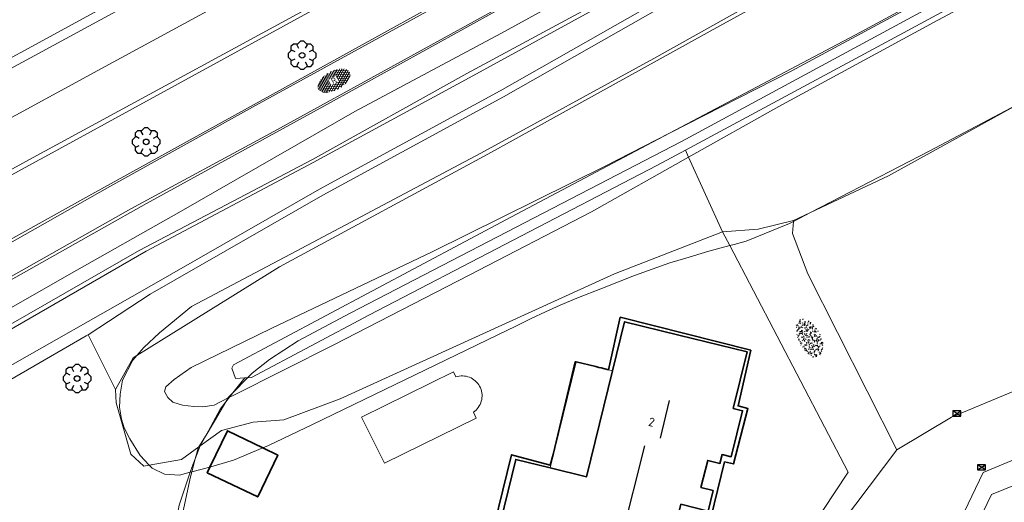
# Model space of a CAD drawing. Header units: metres. Extents: x 181682 to 183922, y 386244 to 387136.
# Tile 49 of 62: x 183084 to 183154, y 386817 to 386852. Entities that reach past the tile are written whole.
import ezdxf
from ezdxf.enums import TextEntityAlignment as Align

# ---------------------------------------------------------------- set-up
doc = ezdxf.new("R2010")
doc.units = ezdxf.units.M
doc.linetypes.add('IE-TERREINAFSCHEIDING', pattern=[10, 8, -2])
for name, color, linetype, lineweight in [('B-WE-GR-BOOM-S', 251, 'Continuous', 25), ('B-WE-GW-TALUD_KRUIN-G', 251, 'Continuous', 18), ('B-WE-GW-TALUD_TEEN-G', 251, 'Continuous', 18), ('B-WE-IE-TERREINAFSCHEIDING-G', 251, 'IE-TERREINAFSCHEIDING', 18), ('B-WE-IE-TERREINAFSCHEIDING_KUNSTMATIG_HEKWERK-G', 251, 'IE-TERREINAFSCHEIDING-KUNSTMATIG', 18), ('B-WE-IE-TERREINAFSCHEIDING_KUNSTMATIG_MUUR-G', 251, 'IE-TERREINAFSCHEIDING-KUNSTMATIG-DICHT', 18), ('B-WE-KG-KADASTRAAL_NOK-G', 251, 'Continuous', 25), ('B-WE-OG-TOPOGRAFIE_BEBOUWING-G', 251, 'Continuous', 35), ('B-WE-OG-TOPOGRAFIE_BEBOUWING-GV', 251, 'Continuous', 35), ('B-WE-OG-TOPOGRAFIE_BEBOUWING_LUIFEL-GV', 251, 'Continuous', 18), ('B-WE-OG-TOPOGRAFIE_TERREIN_GROEN-GV', 251, 'Continuous', 18), ('B-WE-OG-TOPOGRAFIE_TERREIN_GROEN-SV', 251, 'Continuous', 25), ('B-WE-OG-TOPOGRAFIE_TERREIN_ONBEGROEID-GV', 251, 'Continuous', 18), ('B-WE-OG-TOPOGRAFIE_WATER-GV', 251, 'Continuous', 18), ('B-WE-OG-TOPOGRAFIE_WEG_BERM-GV', 251, 'Continuous', 18), ('B-WE-OG-TOPOGRAFIE_WEG_RIJWEG-GV', 251, 'Continuous', 18), ('B-WE-OG-TOPOGRAFIE_WEG_RIJWIELPAD-GV', 251, 'Continuous', 18), ('B-WE-OG-TOPOGRAFIE_WEG_RIJWIELPAD-SV', 251, 'Continuous', 25), ('B-WE-OG-TOPOGRAFIE_WEG_VOETPAD-GV', 251, 'Continuous', 18), ('B-WE-RI-HWA_KOLK-S', 251, 'Continuous', 25), ('B-WE-RI-ITR_RETENTIE_BERGBEZINKBASIN-GV', 251, 'Continuous', 18), ('B-WE-VW-MARKERING-G', 251, 'Continuous', 18), ('Label_Nummeraanduidingreeks', 7, 'Continuous', 25)]:
    doc.layers.add(name, color=color, linetype=linetype, lineweight=lineweight)
doc.styles.add('NLCS-ISO', font='NLCS-ISO.ttf')
doc.styles.add('NLCS-ISO-M250-T18', font='NLCS-ISO.ttf', dxfattribs={"height": 0.45})
doc.linetypes.add('IE-TERREINAFSCHEIDING-KUNSTMATIG', pattern='A,4,[82,NLCS.SHX,S=0.75,R=90,X=0,Y=0],4,-2', length=10)
doc.linetypes.add('IE-TERREINAFSCHEIDING-KUNSTMATIG-DICHT', pattern='A,8,-1,[82,NLCS.SHX,S=0.75,R=90,X=0,Y=0],-1', length=10)

# ---------------------------------------------------------------- blocks, each defined once
blk = doc.blocks.new('B-SRI-KOLK_COMBINATIE-SO')
for p, q in [((-0.28125, 0), (0.28125, 0.375)), ((0.28125, 0), (-0.28125, 0.375))]:
    blk.add_line(p, q)
at = {"flags": 128}
blk.add_lwpolyline([(-0.28125, 0), (0.28125, 0), (0.28125, 0.375), (-0.28125, 0.375)], close=True, dxfattribs=at)
blk = doc.blocks.new('SGR-BOOM_01')
at = {"layer": 'B-WE-GR-BOOM-S'}
for points in [[(-0.33, 0.795, 0), (-0.619, 0.795, 0), (-0.795, 0.619, 0), (-0.795, 0.33, 0)], [(0.25, 0.5, 0), (0.375, 0.75, 0), (0.125, 1, 0), (-0.125, 1, 0), (-0.375, 0.75, 0), (-0.25, 0.5, 0)], [(0.795, 0.33, 0), (0.795, 0.619, 0), (0.619, 0.795, 0), (0.33, 0.795, 0)], [(-0.5, 0.25, 0), (-0.75, 0.375, 0), (-1, 0.125, 0), (-1, -0.125, 0), (-0.75, -0.375, 0), (-0.5, -0.25, 0)], [(0.5, -0.25, 0), (0.75, -0.375, 0), (1, -0.125, 0), (1, 0.125, 0), (0.75, 0.375, 0), (0.5, 0.25, 0)], [(-0.795, -0.33, 0), (-0.795, -0.619, 0), (-0.619, -0.795, 0), (-0.33, -0.795, 0)], [(-0.25, -0.5, 0), (-0.375, -0.75, 0), (-0.125, -1, 0), (0.125, -1, 0), (0.375, -0.75, 0), (0.25, -0.5, 0)], [(0.33, -0.795, 0), (0.619, -0.795, 0), (0.795, -0.619, 0), (0.795, -0.33, 0)]]:
    blk.add_polyline3d(points, dxfattribs=at)
blk.add_circle((0, 0), 0.2, dxfattribs=at)
blk.add_circle((0, 0), 0.2, dxfattribs=at)
blk = doc.blocks.new('SVH-GESLOTEN-SO')
at = {"linetype": 'Continuous', "lineweight": 0}
for p, q in [((-1.68, -0.04), (-0.187, 0.872)), ((-1.662, 0.121), (0.021, -0.906)), ((-1.627, -0.236), (0.185, 0.871)), ((-1.622, 0.221), (-0.666, 0.805)), ((-1.577, 0.296), (0.358, -0.886)), ((-1.517, -0.397), (-0.449, 0.256)), ((-1.445, 0.442), (-0.449, -0.166)), ((-1.368, -0.532), (-0.449, 0.03)), ((-1.277, 0.567), (-0.449, 0.062)), ((-1.076, 0.672), (-0.449, 0.289)), ((-0.845, 0.758), (-0.103, 0.304)), ((-0.579, 0.824), (0.271, 0.304)), ((-0.441, -0.875), (1.54, 0.336)), ((-0.37, 0.304), (0.499, 0.836)), ((-0.277, 0.865), (1.6, -0.282)), ((-0.119, -0.904), (1.639, 0.17)), ((0, 0.304), (0.772, 0.776)), ((0.078, 0.876), (1.67, -0.096)), ((0.371, 0.302), (1.012, 0.695)), ((0.371, 0.075), (1.22, 0.595)), ((0.371, -0.152), (1.397, 0.476)), ((0.371, 0.243), (1.481, -0.434)), ((0.371, 0.015), (1.32, -0.566)), ((0.52, 0.832), (1.65, 0.141)), ((-1.673, -0.099), (-0.392, -0.882)), ((-1.453, -0.461), (-1.037, -0.716)), ((-1.184, -0.647), (-0.449, -0.198)), ((-0.969, -0.743), (-0.244, -0.3)), ((-0.722, -0.819), (0.127, -0.3)), ((-0.23, -0.3), (0.65, -0.837)), ((0.143, -0.3), (0.905, -0.766)), ((0.268, -0.895), (1.676, -0.035)), ((0.371, -0.212), (1.128, -0.675)), ((0.798, -0.8), (1.571, -0.327))]:
    blk.add_line(p, q, dxfattribs=at)
at = {"linetype": 'Continuous', "lineweight": 0, "style": 'NLCS-ISO'}
blk.add_text('R', height=0.54, dxfattribs=at).set_placement((0, 0), align=Align.MIDDLE_CENTER)
blk = doc.blocks.new('SGR-GRAS_01-SO')
at = {"ltscale": 0.1}
for p, q in [((-0.576, 0.919), (-0.64, 0.957)), ((-0.562, 0.919), (-0.509, 0.972)), ((-0.212, 0.998), (-0.269, 1.031)), ((0.073, 0.993), (0.138, 1.031)), ((0.239, 0.923), (0.312, 0.942)), ((0.594, 0.925), (0.522, 0.945)), ((-1.964, -0.07), (-1.977, 0.004)), ((-1.93, 0.188), (-1.925, 0.244)), ((-1.893, 0.237), (-1.921, 0.253)), ((-1.668, 0.023), (-1.595, 0.043)), ((-1.596, 0.241), (-1.649, 0.294)), ((-1.53, 0.316), (-1.595, 0.353)), ((-1.448, 0.644), (-1.521, 0.664)), ((-1.517, 0.187), (-1.442, 0.187)), ((-1.469, 0.576), (-1.482, 0.65)), ((-1.358, 0.206), (-1.431, 0.226)), ((-1.427, 0.476), (-1.354, 0.496)), ((-1.421, 0.131), (-1.356, 0.168)), ((-1.369, 0.009), (-1.382, 0.083)), ((-1.375, 0.106), (-1.322, 0.159)), ((-1.334, 0.111), (-1.328, 0.186)), ((-1.302, 0.761), (-1.324, 0.774)), ((-1.284, 0.684), (-1.278, 0.759)), ((-1.167, 0.395), (-1.232, 0.432)), ((-1.172, 0.241), (-1.225, 0.294)), ((-1.154, 0.647), (-1.207, 0.7)), ((-1.112, 0.172), (-1.04, 0.192)), ((-1.032, 0.028), (-1.097, 0.066)), ((-0.939, 0.84), (-1.004, 0.878)), ((-0.968, 0.512), (-0.915, 0.565)), ((-0.893, 0.496), (-0.965, 0.515)), ((-0.942, 0.187), (-0.867, 0.187)), ((-0.923, 0.418), (-0.858, 0.456)), ((-0.892, 0.812), (-0.817, 0.812)), ((-0.873, 0.655), (-0.886, 0.729)), ((-0.803, 0.057), (-0.875, 0.077)), ((-0.871, 0.625), (-0.799, 0.644)), ((-0.804, 0.474), (-0.869, 0.511)), ((-0.747, 0.241), (-0.8, 0.294)), ((-0.773, 0.089), (-0.786, 0.163)), ((-0.73, 0.647), (-0.783, 0.7)), ((-0.739, 0.034), (-0.732, 0.109)), ((-0.669, 0.107), (-0.734, 0.145)), ((-0.689, 0.607), (-0.682, 0.682)), ((-0.557, 0.321), (-0.485, 0.34)), ((-0.441, 0.553), (-0.506, 0.59)), ((-0.427, 0.785), (-0.499, 0.804)), ((-0.425, 0.706), (-0.36, 0.743)), ((-0.337, 0.347), (-0.41, 0.366)), ((-0.323, 0.241), (-0.376, 0.294)), ((-0.306, 0.186), (-0.371, 0.224)), ((-0.367, 0.187), (-0.292, 0.187)), ((-0.305, 0.647), (-0.358, 0.7)), ((-0.317, 0.812), (-0.242, 0.812)), ((-0.316, 0.774), (-0.244, 0.793)), ((-0.278, 0.735), (-0.291, 0.809)), ((-0.243, 0.017), (-0.17, 0.036)), ((-0.178, 0.169), (-0.191, 0.242)), ((-0.078, 0.632), (-0.143, 0.669)), ((-0.143, -0.043), (-0.137, 0.032)), ((-0.093, 0.53), (-0.087, 0.604)), ((-0.085, 0.159), (-0.032, 0.212)), ((-0.069, 0.189), (-0.004, 0.227)), ((0.057, 0.265), (-0.008, 0.303)), ((-0.002, 0.47), (0.071, 0.489)), ((0.101, 0.241), (0.048, 0.294)), ((0.128, 0.636), (0.056, 0.656)), ((0.119, 0.647), (0.066, 0.7)), ((0.218, 0.198), (0.146, 0.217)), ((0.208, 0.187), (0.283, 0.187)), ((0.286, 0.711), (0.221, 0.748)), ((0.258, 0.812), (0.333, 0.812)), ((0.317, 0.814), (0.304, 0.888)), ((0.313, 0.166), (0.385, 0.185)), ((0.322, 0.565), (0.375, 0.618)), ((0.42, 0.344), (0.355, 0.382)), ((0.417, 0.248), (0.404, 0.322)), ((0.429, 0.477), (0.494, 0.514)), ((0.526, 0.241), (0.472, 0.294)), ((0.543, 0.647), (0.49, 0.7)), ((0.555, -0.022), (0.49, 0.015)), ((0.502, 0.452), (0.509, 0.527)), ((0.554, 0.619), (0.626, 0.638)), ((0.649, 0.79), (0.584, 0.827)), ((0.684, 0.487), (0.611, 0.507)), ((0.774, 0.049), (0.701, 0.069)), ((0.784, 0.423), (0.719, 0.461)), ((0.783, 0.187), (0.858, 0.187)), ((0.833, 0.812), (0.908, 0.812)), ((0.918, 0.057), (0.853, 0.094)), ((0.868, 0.315), (0.941, 0.334)), ((0.95, 0.241), (0.897, 0.294)), ((0.912, 0.894), (0.907, 0.925)), ((0.967, 0.647), (0.914, 0.7)), ((0.927, 0.764), (0.992, 0.802)), ((1.012, 0.869), (0.947, 0.906)), ((1.012, 0.328), (0.999, 0.402)), ((1.15, 0.777), (1.077, 0.796)), ((1.147, 0.502), (1.082, 0.54)), ((1.098, 0.375), (1.104, 0.45)), ((1.109, 0.767), (1.182, 0.787)), ((1.239, 0.338), (1.167, 0.358)), ((1.183, 0.011), (1.255, 0.03)), ((1.206, 0.212), (1.259, 0.265)), ((1.282, 0.136), (1.217, 0.173)), ((1.283, 0.248), (1.348, 0.286)), ((1.374, 0.241), (1.321, 0.294)), ((1.392, 0.647), (1.339, 0.7)), ((1.358, 0.187), (1.433, 0.187)), ((1.424, 0.463), (1.496, 0.483)), ((1.51, 0.581), (1.445, 0.619)), ((1.645, 0.215), (1.58, 0.252)), ((1.607, 0.407), (1.594, 0.481)), ((1.693, 0.298), (1.7, 0.373)), ((1.795, 0.19), (1.722, 0.209)), ((1.738, 0.159), (1.81, 0.179)), ((1.798, 0.241), (1.745, 0.294)), ((1.933, 0.187), (1.948, 0.187)), ((-1.918, -0.157), (-1.854, -0.119)), ((-1.824, -0.083), (-1.897, -0.064)), ((-1.759, -0.13), (-1.823, -0.092)), ((-1.782, -0.301), (-1.729, -0.248)), ((-1.624, -0.496), (-1.689, -0.459)), ((-1.631, -0.572), (-1.684, -0.519)), ((-1.613, -0.166), (-1.667, -0.113)), ((-1.567, -0.438), (-1.492, -0.438)), ((-1.535, -0.657), (-1.498, -0.636)), ((-1.395, -0.051), (-1.46, -0.013)), ((-1.385, -0.462), (-1.378, -0.387)), ((-1.353, -0.281), (-1.281, -0.261)), ((-1.269, -0.232), (-1.341, -0.212)), ((-1.261, -0.417), (-1.326, -0.38)), ((-1.269, -0.557), (-1.282, -0.483)), ((-1.207, -0.572), (-1.26, -0.519)), ((-1.179, -0.67), (-1.252, -0.651)), ((-1.189, -0.166), (-1.242, -0.113)), ((-1.126, -0.784), (-1.191, -0.746)), ((-1.065, -0.386), (-1, -0.348)), ((-1.039, -0.585), (-0.967, -0.565)), ((-0.992, -0.438), (-0.917, -0.438)), ((-0.897, -0.338), (-0.962, -0.301)), ((-0.898, -0.654), (-0.845, -0.601)), ((-0.836, -0.943), (-0.853, -0.926)), ((-0.783, -0.572), (-0.836, -0.519)), ((-0.763, -0.705), (-0.828, -0.667)), ((-0.765, -0.166), (-0.818, -0.113)), ((-0.798, -0.132), (-0.726, -0.112)), ((-0.789, -0.539), (-0.782, -0.464)), ((-0.713, -0.381), (-0.786, -0.361)), ((-0.725, -0.889), (-0.652, -0.869)), ((-0.709, -0.902), (-0.644, -0.864)), ((-0.624, -0.819), (-0.696, -0.799)), ((-0.674, -0.477), (-0.687, -0.403)), ((-0.534, -0.259), (-0.599, -0.222)), ((-0.567, -0.098), (-0.502, -0.061)), ((-0.491, -0.248), (-0.438, -0.195)), ((-0.484, -0.436), (-0.411, -0.416)), ((-0.399, -0.626), (-0.464, -0.588)), ((-0.376, -0.979), (-0.429, -0.926)), ((-0.417, -0.438), (-0.342, -0.438)), ((-0.358, -0.572), (-0.411, -0.519)), ((-0.341, -0.166), (-0.394, -0.113)), ((-0.248, -0.091), (-0.32, -0.072)), ((-0.171, -0.18), (-0.236, -0.143)), ((-0.158, -0.529), (-0.23, -0.51)), ((-0.211, -0.614), (-0.146, -0.577)), ((-0.193, -0.616), (-0.187, -0.541)), ((-0.169, -0.74), (-0.097, -0.72)), ((-0.036, -0.547), (-0.101, -0.509)), ((-0.078, -0.398), (-0.091, -0.324)), ((0.048, -0.979), (-0.005, -0.926)), ((0.021, -0.964), (0.008, -0.89)), ((0.066, -0.572), (0.013, -0.519)), ((0.084, -0.166), (0.031, -0.113)), ((0.099, -0.913), (0.034, -0.876)), ((0.072, -0.287), (0.144, -0.268)), ((0.192, -0.101), (0.127, -0.064)), ((0.158, -0.438), (0.233, -0.438)), ((0.308, -0.24), (0.235, -0.221)), ((0.327, -0.468), (0.262, -0.43)), ((0.287, -0.327), (0.352, -0.289)), ((0.397, -0.678), (0.325, -0.659)), ((0.386, -0.591), (0.459, -0.572)), ((0.393, -0.601), (0.446, -0.548)), ((0.462, -0.834), (0.397, -0.797)), ((0.402, -0.693), (0.409, -0.618)), ((0.472, -0.979), (0.419, -0.926)), ((0.49, -0.572), (0.437, -0.519)), ((0.452, -0.12), (0.459, -0.046)), ((0.508, -0.166), (0.455, -0.113)), ((0.517, -0.318), (0.504, -0.244)), ((0.617, -0.884), (0.604, -0.81)), ((0.69, -0.389), (0.625, -0.351)), ((0.627, -0.138), (0.7, -0.119)), ((0.643, -0.843), (0.708, -0.806)), ((0.701, -0.895), (0.773, -0.876)), ((0.733, -0.438), (0.808, -0.438)), ((0.825, -0.755), (0.76, -0.718)), ((0.785, -0.039), (0.85, -0.002)), ((0.863, -0.389), (0.791, -0.37)), ((0.799, -0.195), (0.852, -0.142)), ((0.856, -0.938), (0.844, -0.926)), ((0.914, -0.572), (0.861, -0.519)), ((0.932, -0.166), (0.879, -0.113)), ((0.953, -0.827), (0.88, -0.808)), ((0.942, -0.442), (1.014, -0.423)), ((1.053, -0.31), (0.988, -0.272)), ((0.998, -0.77), (1.004, -0.696)), ((1.048, -0.198), (1.054, -0.123)), ((1.112, -0.239), (1.099, -0.165)), ((1.188, -0.676), (1.123, -0.639)), ((1.141, -0.556), (1.206, -0.518)), ((1.212, -0.805), (1.199, -0.731)), ((1.329, -0.1), (1.256, -0.08)), ((1.256, -0.746), (1.328, -0.727)), ((1.339, -0.572), (1.286, -0.519)), ((1.356, -0.166), (1.303, -0.113)), ((1.308, -0.438), (1.383, -0.438)), ((1.419, -0.538), (1.346, -0.518)), ((1.416, -0.231), (1.351, -0.193)), ((1.551, -0.597), (1.486, -0.56)), ((1.497, -0.293), (1.569, -0.274)), ((1.639, -0.268), (1.704, -0.231)), ((1.643, -0.275), (1.65, -0.2)), ((1.684, -0.547), (1.736, -0.495)), ((1.707, -0.159), (1.694, -0.085)), ((1.713, -0.522), (1.71, -0.519)), ((1.779, -0.152), (1.715, -0.114)), ((1.781, -0.166), (1.728, -0.113)), ((1.884, -0.248), (1.812, -0.229)), ((-0.582, -0.994), (-0.587, -0.97)), ((-0.265, -0.992), (-0.33, -0.955)), ((-0.068, -0.968), (-0.141, -0.948)), ((-0.014, -1.008), (0.039, -0.955)), ((0.172, -1.037), (0.218, -1.024))]:
    blk.add_line(p, q, dxfattribs=at)
at = {"ltscale": 0.1, "style": 'NLCS-ISO'}
blk.add_attdef('TYPE', text='', height=0.5, dxfattribs=at).set_placement((3.471, -0.016), align=Align.MIDDLE_CENTER)

msp = doc.modelspace()

# ---------------------------------------------------------------- linework, layer by layer
at = {"layer": 'B-WE-GW-TALUD_KRUIN-G'}
msp.add_polyline3d([(183156.288, 386857.622, 28.483), (183138.9, 386848.243, 28.521), (183130.225, 386843.812, 28.515), (183125.644, 386841.473, 28.512), (183113.335, 386835.38, 28.42), (183101.811, 386829.877, 28.1), (183096.08, 386827.092, 28.086), (183094.867, 386826.233, 28.103), (183094.288, 386825.722, 28.103), (183094.194, 386825.377, 28.1), (183094.428, 386824.954, 28.097), (183094.789, 386824.636, 28.091), (183095.471, 386824.412, 28.088), (183096.274, 386824.324, 28.083), (183096.917, 386824.303, 28.08), (183097.722, 386824.42, 28.08), (183098.729, 386824.924, 28.073), (183098.822, 386824.97, 28.073), (183099.089, 386825.104, 28.071), (183106.265, 386828.707, 28.13), (183115.921, 386833.68, 28.201), (183124.666, 386838.212, 28.293), (183131.589, 386842.101, 28.353), (183138.031, 386845.719, 28.409), (183149.373, 386851.892, 28.334), (183165.654, 386860.564, 28.308)], dxfattribs=at)
at = {"layer": 'B-WE-GW-TALUD_TEEN-G'}
msp.add_polyline3d([(183155.471, 386846.081, 25.548), (183148.757, 386842.535, 25.584), (183140.302, 386838.157, 25.697), (183139.077, 386837.523, 25.713), (183138.789, 386837.374, 25.717), (183135.695, 386836.113, 25.836), (183134.834, 386835.881, 25.863), (183134.531, 386835.8, 25.864), (183133.024, 386835.396, 25.871), (183131.397, 386834.911, 25.913), (183130.263, 386834.57, 25.922), (183127.735, 386833.663, 25.919), (183125.45, 386832.763, 25.916), (183123.611, 386832.035, 25.919), (183122.434, 386831.55, 25.925), (183121.371, 386831.073, 25.928), (183120.348, 386830.588, 25.978), (183119.26, 386830.04, 25.978), (183117.967, 386829.419, 25.978), (183104.747, 386823.042, 25.96), (183101.616, 386821.543, 25.919), (183101.196, 386821.368, 25.915), (183099.104, 386820.493, 25.895), (183097.487, 386820.009, 25.886), (183097.428, 386819.993, 25.885), (183096.131, 386819.648, 25.873), (183096.024, 386819.619, 25.872), (183095.254, 386819.414, 25.865), (183094.193, 386819.486, 25.848), (183093.297, 386819.903, 25.774), (183093.099, 386820.118, 25.768), (183092.447, 386820.827, 25.75), (183091.71, 386822.018, 25.753), (183091.306, 386822.786, 25.756), (183091.119, 386823.409, 25.744), (183090.968, 386824.262, 25.768), (183091.015, 386825.194, 25.762), (183091.182, 386826.198, 25.759), (183091.931, 386827.633, 25.729), (183092.215, 386827.96, 25.724), (183092.711, 386828.531, 25.714), (183093.826, 386829.569, 25.72), (183096.107, 386831.441, 25.72), (183103.579, 386835.407, 25.534), (183116.763, 386842.404, 25.519), (183129.106, 386849.157, 25.394), (183145.142, 386858.146, 25.243)], dxfattribs=at)
at = {"layer": 'B-WE-IE-TERREINAFSCHEIDING-G'}
msp.add_polyline3d([(183088.602, 386829.348, 25.513), (183068.579, 386817.816, 25.596), (183041.197, 386802.19, 25.628), (183027.843, 386794.884, 25.634), (182990.687, 386773.354, 25.563)], dxfattribs=at)
at = {"layer": 'B-WE-IE-TERREINAFSCHEIDING_KUNSTMATIG_HEKWERK-G'}
msp.add_polyline3d([(183107.435, 386830.983, 28.269), (183131.086, 386843.233, 28.64), (183152.522, 386854.826, 28.592), (183177.763, 386868.452, 28.515), (183192.237, 386876.687, 28.557), (183202.461, 386882.668, 28.406), (183218.215, 386891.786, 28.563), (183235.892, 386902.207, 28.589), (183250.173, 386909.605, 28.726), (183263.717, 386916.627, 28.681), (183272.607, 386920.888, 28.666), (183285.907, 386927.183, 28.714), (183298.248, 386932.796, 28.832), (183307.008, 386936.989, 28.998), (183321.389, 386943.446, 28.904), (183322.199, 386943.769, 28.886)], dxfattribs=at)
at = {"layer": 'B-WE-IE-TERREINAFSCHEIDING_KUNSTMATIG_MUUR-G'}
msp.add_polyline3d([(183101.97, 386788.523, 26.295), (183100.215, 386794.414, 26.157), (183095.353, 386810.736, 25.773), (183095.176, 386811.329, 25.759), (183095.176, 386811.849, 25.76), (183095.174, 386813.525, 25.765), (183095.364, 386816.086, 25.797), (183096.037, 386819.294, 25.984), (183096.131, 386819.648, 26.116), (183096.377, 386820.574, 26.461), (183096.579, 386821.331, 26.743), (183096.644, 386821.438, 26.785), (183097.149, 386822.265, 27.108), (183097.756, 386823.259, 27.496), (183098.568, 386824.648, 28.105), (183098.729, 386824.924, 28.226), (183098.742, 386824.946, 28.236), (183099.067, 386825.281, 28.268), (183100.119, 386826.368, 28.373), (183100.445, 386826.705, 28.406), (183101.669, 386827.661, 27.979), (183103.737, 386828.994, 28.516), (183107.435, 386830.983, 28.269)], dxfattribs=at)
at = {"layer": 'B-WE-KG-KADASTRAAL_NOK-G'}
msp.add_line((183130.194, 386824.745, 32.612), (183129.573, 386822.062, 32.609), dxfattribs=at)
msp.add_polyline3d([(183121.75, 386816.215, 31.954), (183126.82, 386814.988, 31.891), (183128.461, 386821.515, 31.891)], dxfattribs=at)
at = {"layer": 'B-WE-OG-TOPOGRAFIE_BEBOUWING-G'}
msp.add_polyline3d([(183124.978, 386827.158, 28.584), (183125.184, 386827.109, 28.586), (183125.356, 386827.065, 28.663), (183125.866, 386826.935, 28.892), (183125.867, 386826.94, 28.892), (183126.711, 386830.682, 28.776), (183136.028, 386828.332, 28.735), (183135.123, 386824.351, 28.669), (183135.827, 386824.168, 28.702), (183134.805, 386820.221, 28.741), (183134.155, 386820.358, 28.752), (183133.185, 386816.367, 28.752), (183131.16, 386816.851, 28.764), (183129.608, 386810.369, 28.755), (183117.129, 386813.403, 28.797), (183118.959, 386820.866, 28.758), (183121.71, 386820.13, 28.859), (183121.922, 386820.881, 28.5), (183123.504, 386827.507, 28.572), (183123.559, 386827.494, 28.572), (183124.978, 386827.158, 28.584)], dxfattribs=at)
at = {"layer": 'B-WE-OG-TOPOGRAFIE_BEBOUWING-GV'}
for points in [[(183121.707, 386819.937, 0), (183119.26, 386820.536, 0), (183117.591, 386813.729, 0), (183129.456, 386810.826, 0), (183131.045, 386817.336, 0), (183132.987, 386816.856, 0), (183133.337, 386818.312, 0), (183132.474, 386818.527, 0), (183132.957, 386820.468, 0), (183133.82, 386820.251, 0), (183133.976, 386820.878, 0), (183134.637, 386820.732, 0), (183135.446, 386824.017, 0), (183134.775, 386824.176, 0), (183135.76, 386828.217, 0), (183130.903, 386829.402, 0), (183127.02, 386830.359, 0), (183126.164, 386826.867, 0)], [(183126.164, 386826.867, 0), (183124.309, 386819.3, 0), (183121.707, 386819.937, 0)], [(183101.196, 386821.368, 0), (183098.673, 386822.581, 0), (183097.428, 386819.993, 0), (183097.235, 386819.592, 0), (183100.838, 386817.859, 0), (183102.275, 386820.849, 0), (183101.196, 386821.368, 0)]]:
    msp.add_polyline3d(points, dxfattribs=at)
at = {"layer": 'B-WE-OG-TOPOGRAFIE_BEBOUWING_LUIFEL-GV'}
msp.add_polyline3d([(183126.164, 386826.867, 0), (183125.867, 386826.94, 0), (183125.356, 386827.065, 0), (183124.978, 386827.158, 0), (183123.562, 386827.505, 0), (183123.559, 386827.494, 0), (183121.707, 386819.937, 0)], dxfattribs=at)
at = {"layer": 'B-WE-OG-TOPOGRAFIE_TERREIN_GROEN-GV'}
msp.add_line((183090.678, 386825.519, 25.921), (183088.732, 386829.433, 25.515), dxfattribs=at)
for points in [[(183088.732, 386829.433, 25.515), (183093.173, 386832.321, 25.575), (183105.49, 386839.391, 25.513), (183118.383, 386846.407, 25.442), (183129.56, 386852.764, 25.258), (183138.566, 386857.876, 25.119), (183152.986, 386865.701, 25.077), (183167.901, 386873.812, 25.157), (183183.762, 386882.543, 25.139), (183190.738, 386886.545, 25.154), (183195.501, 386889.607, 25.196), (183202.652, 386894.398, 25.296)], [(183090.678, 386825.519, 25.921), (183091.951, 386827.796, 25.921), (183092.215, 386827.96, 25.922), (183102.401, 386834.289, 25.98), (183117.251, 386842.315, 25.95), (183133.826, 386851.49, 25.752), (183155.054, 386863.145, 25.695), (183173.754, 386873.217, 25.72), (183186.748, 386880.069, 25.798), (183198.042, 386886.661, 25.735), (183207.931, 386892.86, 25.546)], [(183202.238, 386883.308, 28.501), (183198.058, 386880.907, 28.491), (183197.727, 386880.719, 28.492), (183183.035, 386872.367, 28.542), (183178.17, 386869.602, 28.559), (183167.155, 386863.637, 28.599), (183143.87, 386851.027, 28.684), (183130.225, 386843.812, 28.688), (183118.942, 386837.847, 28.692), (183099.108, 386827.285, 28.621), (183098.994, 386827.051, 28.621), (183099.255, 386826.303, 28.623), (183099.91, 386826.352, 28.658)], [(183203.096, 386881.915, 28.538), (183192.516, 386875.903, 28.726), (183171.844, 386864.441, 28.706), (183146.302, 386850.652, 28.704), (183131.358, 386842.606, 28.801)], [(183139.083, 386837.585, 26.127), (183140.302, 386838.157, 26.103), (183145.862, 386840.768, 25.994), (183155.471, 386846.081, 25.774), (183159.455, 386848.284, 25.683), (183176.164, 386857.466, 25.619), (183190.911, 386865.47, 25.605), (183194.365, 386867.344, 25.602), (183205.776, 386873.489, 25.808), (183207.082, 386875.446, 26.119)], [(183131.358, 386842.606, 28.801), (183129.326, 386841.512, 28.814), (183108.824, 386830.85, 28.802), (183100.395, 386826.389, 28.684), (183100.119, 386826.368, 28.669), (183099.91, 386826.352, 28.658)], [(183134.022, 386836.775, 26.391), (183131.589, 386842.101, 28.592), (183131.358, 386842.606, 28.801)], [(183134.022, 386836.775, 26.391), (183136.564, 386836.979, 26.193), (183139.083, 386837.585, 26.127)], [(183146.454, 386821.219, 0), (183140.093, 386833.791, 0), (183138.995, 386836.654, 0), (183139.077, 386837.523, 24.393), (183139.083, 386837.585, 26.127)], [(183140.346, 386815.013, 0), (183140.348, 386815.02, 0), (183140.282, 386815.556, 0), (183142.972, 386819.637, 0), (183134.531, 386835.8, 24.889), (183134.022, 386836.775, 26.391)], [(183099.91, 386826.352, 28.658), (183099.067, 386825.281, 14.856), (183098.822, 386824.97, 10.844), (183098.568, 386824.648, 6.692), (183098.159, 386824.129, 0), (183097.149, 386822.265, 18.599), (183096.738, 386821.506, 26.172)], [(183096.738, 386821.506, 26.172), (183096.644, 386821.438, 26.168), (183095.4, 386820.535, 26.117), (183093.099, 386820.118, 25.984), (183092.722, 386820.05, 25.962), (183091.778, 386820.91, 25.936), (183090.738, 386824.565, 25.921), (183090.678, 386825.519, 25.921)]]:
    msp.add_polyline3d(points, dxfattribs=at)
at = {"layer": 'B-WE-OG-TOPOGRAFIE_TERREIN_ONBEGROEID-GV'}
for points in [[(183096.738, 386821.506, 26.172), (183098.248, 386822.601, 26.234), (183100.517, 386823.198, 26.45), (183102.704, 386823.356, 26.46), (183106.723, 386824.855, 26.636), (183126.312, 386833.774, 26.489), (183134.022, 386836.775, 26.391)], [(183104.685, 386775.783, 0), (183103.864, 386778.502, 0), (183105.258, 386778.97, 0), (183100.215, 386794.414, 0), (183098.17, 386800.677, 0), (183095.573, 386809.352, 0), (183095.353, 386810.736, 0), (183095.176, 386811.849, 0), (183095.022, 386812.813, 0), (183094.98, 386815.822, 0), (183095.223, 386817.273, 0), (183096.024, 386819.619, 0), (183096.141, 386819.962, 0), (183096.377, 386820.574, 10.366), (183096.738, 386821.506, 26.172)]]:
    msp.add_polyline3d(points, dxfattribs=at)
at = {"layer": 'B-WE-OG-TOPOGRAFIE_WATER-GV'}
for points in [[(183212.111, 386904.232, 24.052), (183197.517, 386894.554, 23.995), (183188.63, 386888.048, 24.044), (183182.385, 386884.319, 24.054), (183157.874, 386870.793, 24.061), (183115.759, 386848.069, 24.102), (183104.738, 386841.944, 24.11), (183092.376, 386835.451, 23.218), (183065.838, 386820.222, 24.207), (183010.622, 386788.812, 24.158), (182953.667, 386756.184, 24.187)], [(182953.788, 386755.946, 24.217), (183010.583, 386788.477, 24.153), (183066.039, 386819.923, 24.197), (183092.867, 386835.393, 24.071), (183104.785, 386841.727, 24.094), (183115.926, 386847.78, 24.085), (183133.063, 386857.174, 24.045), (183157.929, 386870.551, 24.011), (183182.52, 386884.094, 24.057), (183188.759, 386887.703, 24.026), (183197.733, 386894.28, 23.958), (183212.211, 386904.023, 24.01)], [(182974.101, 386769.258, 24.7), (182992.143, 386779.55, 24.789), (183004.905, 386786.896, 24.813), (183016.653, 386793.519, 24.765), (183029.204, 386800.648, 24.768), (183043.792, 386809.115, 24.827), (183059.184, 386817.76, 24.827), (183071.577, 386825.03, 24.973), (183079.243, 386829.094, 25), (183087.384, 386833.744, 25.021), (183095.205, 386838.15, 25.027), (183107.762, 386845.378, 25.041), (183118.182, 386850.933, 25.05), (183128.175, 386856.424, 25.068), (183136.195, 386860.917, 25.11), (183145.957, 386866.324, 25.11), (183155.175, 386871.357, 25.107), (183165.324, 386876.894, 25.11), (183172.818, 386880.849, 25.119), (183180.638, 386885.199, 25.065), (183184.858, 386887.632, 25.11), (183189.734, 386890.972, 25.151), (183195.974, 386895.549, 25.166), (183204.36, 386901.255, 25.187)], [(183202.371, 386894.812, 25.296), (183195.227, 386890.025, 25.196), (183190.478, 386886.972, 25.154), (183183.517, 386882.979, 25.139), (183167.661, 386874.251, 25.157), (183152.747, 386866.14, 25.077), (183138.323, 386858.313, 25.119), (183129.313, 386853.199, 25.258), (183118.14, 386846.844, 25.442), (183105.246, 386839.827, 25.513), (183092.925, 386832.756, 25.575), (183071.64, 386820.681, 25.628), (183056.551, 386811.991, 25.643), (183037.551, 386801.539, 25.581), (183025.416, 386795.302, 25.575), (183009.14, 386786.061, 25.584), (182996.035, 386778.116, 25.563), (182975.125, 386765.527, 25.498)]]:
    msp.add_polyline3d(points, dxfattribs=at)
at = {"layer": 'B-WE-OG-TOPOGRAFIE_WEG_BERM-GV'}
msp.add_line((183088.602, 386829.348, 25.513), (183088.732, 386829.433, 25.515), dxfattribs=at)
at = {"layer": 'B-WE-OG-TOPOGRAFIE_WEG_RIJWEG-GV'}
for points in [[(183060.179, 386828.176, 25.598), (183064.585, 386830.596, 25.602), (183084.971, 386841.786, 25.596), (183085.635, 386842.121, 25.61), (183107.938, 386854.361, 25.645), (183109.215, 386855.011, 25.64), (183129.441, 386866.027, 25.666), (183147.957, 386876.081, 25.678)], [(183225.081, 386850.615, 0), (183221.977, 386850.868, 0), (183217.755, 386851.266, 0), (183215.103, 386850.523, 0), (183171.94, 386832.543, 0), (183150.358, 386823.553, 0), (183146.454, 386821.219, 0)], [(183211.261, 386774.129, 0), (183164.467, 386760.261, 0), (183157.331, 386764.115, 0), (183145.366, 386804.447, 0), (183152.61, 386819.602, 0), (183216.97, 386846.398, 0), (183224.25, 386843.665, 0), (183226.525, 386839.524, 0)], [(183146.454, 386821.219, 0), (183141.546, 386814.718, 0)]]:
    msp.add_polyline3d(points, dxfattribs=at)
at = {"layer": 'B-WE-OG-TOPOGRAFIE_WEG_RIJWIELPAD-GV'}
for points in [[(183149.674, 386872.938, 25.395), (183136.098, 386865.466, 25.379), (183120.367, 386856.807, 25.379), (183101.912, 386846.613, 25.422), (183088.784, 386839.338, 25.414), (183071.509, 386829.731, 25.352), (183062.234, 386824.414, 25.321)], [(183063.426, 386822.229, 25.324), (183068.536, 386825.067, 25.321), (183089.694, 386836.99, 25.365), (183092.906, 386838.808, 25.309), (183105.548, 386845.744, 25.317), (183118.053, 386852.641, 25.344), (183133.272, 386861.025, 25.282), (183147.888, 386869.076, 25.282), (183150.883, 386870.724, 25.288)]]:
    msp.add_polyline3d(points, dxfattribs=at)
at = {"layer": 'B-WE-OG-TOPOGRAFIE_WEG_VOETPAD-GV'}
msp.add_polyline3d([(183210.809, 386775.722, 0), (183163.945, 386761.872, 0), (183158.955, 386764.497, 0), (183151.615, 386789.244, 0), (183146.931, 386804.997, 0), (183153.218, 386818.031, 0), (183154.967, 386818.759, 0), (183216.764, 386844.488, 0)], dxfattribs=at)
at = {"layer": 'B-WE-RI-ITR_RETENTIE_BERGBEZINKBASIN-GV'}
msp.add_polyline3d([(183115.107, 386826.46, 0), (183114.989, 386826.427, 0), (183114.809, 386826.793, 0), (183108.257, 386823.565, 0), (183109.882, 386820.265, 0), (183116.435, 386823.492, 0), (183116.231, 386823.907, 0), (183116.329, 386823.981, 0), (183116.421, 386824.062, 0), (183116.505, 386824.152, 0), (183116.582, 386824.248, 0), (183116.649, 386824.351, 0), (183116.708, 386824.459, 0), (183116.757, 386824.572, 0), (183116.796, 386824.689, 0), (183116.824, 386824.808, 0), (183116.842, 386824.93, 0), (183116.85, 386825.052, 0), (183116.847, 386825.175, 0), (183116.833, 386825.297, 0), (183116.809, 386825.418, 0), (183116.775, 386825.536, 0), (183116.73, 386825.651, 0), (183116.676, 386825.761, 0), (183116.612, 386825.866, 0), (183116.54, 386825.965, 0), (183116.459, 386826.058, 0), (183116.37, 386826.143, 0), (183116.275, 386826.22, 0), (183116.173, 386826.289, 0), (183116.065, 386826.349, 0), (183115.953, 386826.399, 0), (183115.837, 386826.439, 0), (183115.717, 386826.469, 0), (183115.596, 386826.488, 0), (183115.473, 386826.497, 0), (183115.35, 386826.495, 0), (183115.228, 386826.483, 0), (183115.107, 386826.46, 0)], dxfattribs=at)
at = {"layer": 'B-WE-VW-MARKERING-G'}
for points in [[(182988.281, 386796.717, 25.711), (182999.668, 386802.904, 25.698), (183018.284, 386813.039, 25.713), (183038.091, 386823.806, 25.743), (183056.954, 386834.08, 25.756), (183060.616, 386836.074, 25.759), (183081.54, 386847.52, 25.786), (183102.99, 386859.181, 25.786), (183125.063, 386871.252, 25.798), (183144.766, 386881.924, 25.795), (183147.214, 386883.25, 25.795), (183164.798, 386892.832, 25.831), (183169.688, 386895.494, 25.803), (183184.255, 386903.391, 25.844), (183196.034, 386909.811, 25.84), (183213.202, 386919.158, 25.869)], [(182980.593, 386793.305, 25.707), (183000.188, 386804.007, 25.701), (183021.672, 386815.703, 25.721), (183043.116, 386827.367, 25.756), (183055.242, 386833.957, 25.766), (183056.613, 386834.705, 25.768), (183070.199, 386842.113, 25.784), (183097.289, 386856.873, 25.782), (183116.828, 386867.567, 25.798), (183123.426, 386871.15, 25.809), (183144.431, 386882.538, 25.832), (183145.811, 386883.286, 25.833), (183162.673, 386892.451, 25.844), (183190.69, 386907.685, 25.872), (183204.68, 386915.313, 25.856)], [(182990.885, 386790.884, 25.603), (183003, 386797.499, 25.575), (183020.74, 386807.187, 25.599), (183042.394, 386818.954, 25.6), (183060, 386828.503, 25.615), (183063.195, 386830.236, 25.618), (183084.808, 386842.084, 25.643), (183106.158, 386853.699, 25.646), (183128.502, 386865.862, 25.66), (183147.797, 386876.375, 25.683), (183149.65, 386877.385, 25.685), (183168.059, 386887.471, 25.702), (183173.31, 386890.473, 25.715), (183188.099, 386900.821, 25.757), (183195.417, 386905.916, 25.775)], [(182942.041, 386767.955, 25.587), (182966.45, 386781.285, 25.6), (182988.658, 386793.443, 25.607), (183002.787, 386801.125, 25.634), (183019.318, 386810.079, 25.632), (183041.256, 386822.033, 25.686), (183058.415, 386831.405, 25.691), (183068.66, 386837.001, 25.694), (183089.679, 386848.433, 25.734), (183114.343, 386861.817, 25.782), (183140.029, 386875.828, 25.808), (183146.246, 386879.214, 25.813), (183167.205, 386890.63, 25.832), (183192.653, 386904.49, 25.853)], [(183200.456, 386903.673, 25.442), (183196.361, 386900.836, 25.457), (183192.339, 386897.899, 25.451), (183188.209, 386894.956, 25.421), (183184.054, 386892.109, 25.481), (183179.826, 386889.518, 25.454), (183175.505, 386886.95, 25.433), (183162.347, 386879.734, 25.419), (183150.55, 386873.224, 25.427), (183149.756, 386872.788, 25.428), (183131.66, 386862.842, 25.451), (183118.538, 386855.616, 25.373), (183100.675, 386845.794, 25.39), (183090.286, 386840.011, 25.379), (183062.35, 386824.202, 25.378), (183046.283, 386815.109, 25.377), (183035.635, 386809.002, 25.362), (182975.509, 386774.578, 25.252)], [(183201.729, 386901.838, 25.401), (183197.651, 386899.01, 25.412), (183193.608, 386896.133, 25.398), (183189.475, 386893.052, 25.377), (183185.272, 386890.239, 25.396), (183180.983, 386887.541, 25.401), (183172.778, 386882.917, 25.404), (183163.44, 386877.75, 25.374), (183151.724, 386871.277, 25.376), (183150.844, 386870.796, 25.375), (183132.724, 386860.885, 25.349), (183119.635, 386853.667, 25.356), (183102, 386843.931, 25.324), (183091.773, 386838.42, 25.344), (183068.49, 386825.258, 25.309), (183063.349, 386822.37, 25.336), (183062.752, 386822.034, 25.339), (183047.379, 386813.185, 25.287), (183036.84, 386807.137, 25.253), (182976.548, 386772.675, 25.114)]]:
    msp.add_polyline3d(points, dxfattribs=at)

# ---------------------------------------------------------------- block references
at = {"layer": 'B-WE-GR-BOOM-S'}
for p in [(183104.007, 386849.376, 25.326), (183092.881, 386843.197, 25.24), (183087.951, 386826.31, 26.419)]:
    msp.add_blockref('SGR-BOOM_01', p, dxfattribs=at)
at = {"layer": 'B-WE-OG-TOPOGRAFIE_TERREIN_GROEN-SV', "xscale": 0.75, "yscale": 0.75, "rotation": 296.837842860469}
msp.add_blockref('SGR-GRAS_01-SO', (183140.238, 386829.188, 4.63), dxfattribs=at)
at = {"layer": 'B-WE-OG-TOPOGRAFIE_WEG_RIJWIELPAD-SV', "xscale": 0.75, "yscale": 0.75, "rotation": 28.87846582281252}
msp.add_blockref('SVH-GESLOTEN-SO', (183106.276, 386847.583, 25.343), dxfattribs=at)
at = {"layer": 'B-WE-RI-HWA_KOLK-S'}
for p in [(183150.729, 386823.627, 0), (183152.495, 386819.784, 0)]:
    msp.add_blockref('B-SRI-KOLK_COMBINATIE-SO', p, dxfattribs=at)

# ---------------------------------------------------------------- texts
at = {"layer": 'Label_Nummeraanduidingreeks', "style": 'NLCS-ISO-M250-T18'}
msp.add_text('2', height=0.625, rotation=346, dxfattribs=at).set_placement((183128.951, 386823.205, 0), align=Align.MIDDLE)

doc.saveas('drawing.dxf')
